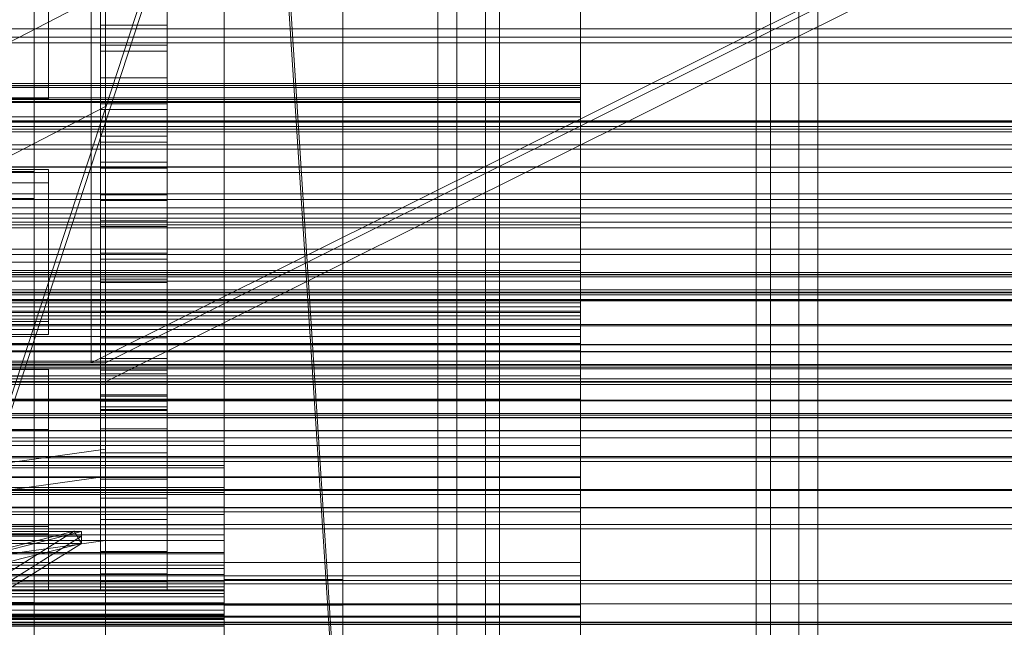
# Model space of a CAD drawing. Header units: millimetres. Extents: x -4395 to 65662, y -65530 to 6847.
# Tile 195 of 256: x 182 to 389, y -35527 to -35399. Entities that reach past the tile are written whole.
import ezdxf

# ---------------------------------------------------------------- set-up
doc = ezdxf.new("R2010")
doc.units = ezdxf.units.MM
for name, color, linetype, lineweight in [('COTAS_O', 1, 'Continuous', 0), ('frontal_briquetadora', 7, 'Continuous', 0), ('frontal_C01', 7, 'Continuous', 0), ('frontal_C02', 7, 'Continuous', 0), ('frontal_C03', 7, 'Continuous', 0), ('frontal_C04', 7, 'Continuous', 0), ('frontal_C05', 7, 'Continuous', 0), ('frontal_CHUTE_GRIZZLY_SEPARADOR', 7, 'Continuous', 0), ('frontal_fines-r33-C06-receiver', 7, 'Continuous', 0), ('frontal_secador', 7, 'Continuous', 0)]:
    doc.layers.add(name, color=color, linetype=linetype, lineweight=lineweight)
doc.dimstyles.new('R19_100', dxfattribs={"dimtxt": 250, "dimasz": 150, "dimexe": 150, "dimexo": 80, "dimgap": 100, "dimtad": 1, "dimtih": 1, "dimtoh": 1, "dimdsep": 46, "dimcen": 0.09, "dimadec": 0, "dimazin": 0, "dimtfac": 1, "dimtdec": 4, "dimtofl": 0, "dimtmove": 0, "dimatfit": 3, "dimfxl": 1, "dimtolj": 1, "dimtzin": 0, "dimarcsym": 0})

# ---------------------------------------------------------------- blocks, each defined once
blk = doc.blocks.new('DIM_R33_49')
at = {"layer": 'COTAS_O'}
for p, q in [((-1480, -35300), (-1330, -35255)), ((490, -35300), (340, -35255)), ((-1480, -36000), (-1480, -35300)), ((-1480, -35300), (490, -35300)), ((-1480, -35300), (-1330, -35345)), ((490, -35300), (340, -35345)), ((490, -36000), (490, -35300))]:
    blk.add_line(p, q, dxfattribs=at)
blk.add_text('1970 O', height=250, dxfattribs=at).set_placement((-495, -35200))
blk = doc.blocks.new('DIM_R33_51')
at = {"layer": 'COTAS_O'}
for p, q in [((-1400, -35300), (-1250, -35255)), ((1400, -35300), (1250, -35255)), ((-1400, -36000), (-1400, -35300)), ((-1400, -35300), (1400, -35300)), ((-1400, -35300), (-1250, -35345)), ((1400, -35300), (1250, -35345)), ((1400, -36000), (1400, -35300))]:
    blk.add_line(p, q, dxfattribs=at)
blk.add_text('2800 O', height=250, dxfattribs=at).set_placement((0, -35200))

msp = doc.modelspace()

# ---------------------------------------------------------------- linework, layer by layer
at = {"layer": 'frontal_briquetadora'}
msp.add_line((340, -35980), (340, -34950), dxfattribs=at)
at = {"layer": 'frontal_C01'}
for p, q in [((250, -35948.128), (250, -33252.594)), ((250, -33257.389), (250, -35952.922)), ((185, -35221.455), (185, -35647.71)), ((185, -35653.355), (185, -35227.1)), ((250, -35565.924), (228.298, -35230.562)), ((228.298, -35236.321), (250, -35571.683)), ((185, -35312.157), (185, -35728.153)), ((185, -35733.798), (185, -35317.802)), ((200, -35373.867), (200, -35489.174)), ((200, -35379.623), (200, -35494.93)), ((140, -35424.151), (200, -35393.054)), ((200, -35393.054), (200, -35508.361)), ((200, -35393.054), (200, -35417.037)), ((425, -35400.691), (-425, -35400.691)), ((-425, -35412.204), (425, -35412.204)), ((200, -35417.037), (140, -35448.135)), ((200, -35532.344), (200, -35417.037)), ((155, -35430.756), (185, -35430.756)), ((185, -35430.756), (185, -35436.401)), ((185, -35430.756), (185, -35857.011)), ((185, -35436.401), (155, -35436.401)), ((185, -35862.656), (185, -35436.401)), ((200, -35489.174), (140, -35497.568)), ((200, -35494.93), (200, -35489.174)), ((200, -35494.93), (140, -35503.324)), ((200, -35508.361), (200, -35494.93)), ((200, -35508.361), (140, -35516.755)), ((200, -35532.344), (200, -35508.361)), ((155, -35521.458), (185, -35521.458)), ((185, -35521.458), (185, -35527.103)), ((185, -35521.458), (185, -35937.454))]:
    msp.add_line(p, q, dxfattribs=at)
at = {"layer": 'frontal_C02'}
for p, q in [((250, -35767.183), (250, -32921.727)), ((250, -32926.497), (250, -35771.953)), ((300, -35386.799), (300, -35412.599)), ((300, -35415.574), (300, -35390.233)), ((300, -35416.016), (300, -35390.743)), ((300, -35395.596), (300, -35420.221)), ((300, -35412.599), (-300, -35412.599)), ((-300, -35413.037), (300, -35413.037)), ((300, -35412.599), (300, -35416.016)), ((300, -35413.037), (300, -35461.821)), ((300, -35413.037), (300, -35415.228)), ((300, -35415.228), (-300, -35415.228)), ((-300, -35415.574), (300, -35415.574)), ((300, -35464.013), (300, -35415.228)), ((300, -35420.221), (300, -35415.574)), ((-300, -35416.016), (300, -35416.016)), ((300, -35416.236), (-300, -35416.236)), ((300, -35463.964), (300, -35416.236)), ((300, -35419.217), (300, -35416.236)), ((-300, -35419.217), (300, -35419.217)), ((300, -35419.217), (300, -35466.944)), ((300, -35420.221), (-300, -35420.221)), ((-300, -35429.771), (300, -35429.771)), ((300, -35441.964), (300, -35429.771)), ((300, -35429.771), (300, -35449.832)), ((300, -35440.571), (-300, -35440.571)), ((300, -35441.964), (-300, -35441.964)), ((300, -35459.19), (300, -35440.571)), ((300, -35440.571), (300, -35453.803)), ((300, -35460.397), (300, -35441.964)), ((300, -35449.832), (-300, -35449.832)), ((300, -35449.832), (300, -35460.397)), ((-300, -35451.595), (300, -35451.595)), ((300, -35451.595), (300, -35488.364)), ((300, -35451.595), (300, -35458.371)), ((-300, -35453.803), (300, -35453.803)), ((300, -35453.803), (300, -35470.655)), ((300, -35458.371), (-300, -35458.371)), ((300, -35495.141), (300, -35458.371)), ((-300, -35459.19), (300, -35459.19)), ((300, -35460.1), (-300, -35460.1)), ((-300, -35460.397), (300, -35460.397)), ((300, -35461.124), (-300, -35461.124)), ((300, -35470.655), (300, -35459.19)), ((300, -35465.454), (300, -35460.1)), ((300, -35460.1), (300, -35462.917)), ((300, -35495.006), (300, -35461.124)), ((300, -35468.478), (300, -35461.124)), ((300, -35461.821), (-300, -35461.821)), ((300, -35462.917), (-300, -35462.917)), ((300, -35464.013), (300, -35461.821)), ((300, -35462.917), (300, -35473.713)), ((-300, -35463.964), (300, -35463.964)), ((-300, -35464.013), (300, -35464.013)), ((300, -35463.964), (300, -35466.944)), ((300, -35465.454), (-300, -35465.454)), ((300, -35466.944), (-300, -35466.944)), ((300, -35478.614), (300, -35465.454)), ((-300, -35468.478), (300, -35468.478)), ((300, -35468.478), (300, -35502.36)), ((300, -35470.655), (-300, -35470.655)), ((300, -35473.713), (-300, -35473.713)), ((300, -35473.713), (300, -35491.753)), ((300, -35478.614), (-300, -35478.614)), ((300, -35498.683), (300, -35478.614)), ((300, -35488.364), (-300, -35488.364)), ((300, -35495.141), (300, -35488.364)), ((300, -35491.753), (-300, -35491.753)), ((300, -35491.753), (300, -35515.806)), ((-300, -35495.006), (300, -35495.006)), ((-300, -35495.141), (300, -35495.141)), ((300, -35495.006), (300, -35502.36)), ((300, -35498.683), (-300, -35498.683)), ((300, -35524.294), (300, -35498.683)), ((300, -35502.36), (-300, -35502.36)), ((-300, -35512.996), (300, -35512.996)), ((300, -35530.172), (300, -35512.996)), ((300, -35512.996), (300, -35521.943)), ((300, -35515.806), (-300, -35515.806)), ((300, -35515.806), (300, -35544.234)), ((-550, -35521.723), (550, -35521.723)), ((300, -35521.943), (-300, -35521.943)), ((300, -35521.943), (300, -35536.826)), ((300, -35524.294), (-300, -35524.294)), ((-300, -35524.558), (300, -35524.558)), ((300, -35553.701), (300, -35524.294)), ((300, -35524.558), (300, -35539.461)), ((300, -35524.558), (300, -35534.104)), ((550, -35525.723), (-550, -35525.723))]:
    msp.add_line(p, q, dxfattribs=at)
at = {"layer": 'frontal_C03'}
for p, q in [((1270, -35402.437), (-1230, -35402.437)), ((1270, -35403.62), (-1230, -35403.62)), ((1515, -35420.147), (-1475, -35420.147)), ((1515, -35420.34), (-1475, -35420.34)), ((1515, -35421.8), (-1475, -35421.8)), ((1270, -35420.034), (-1230, -35420.034)), ((-1230, -35421.289), (1270, -35421.289)), ((1515, -35422.36), (-1475, -35422.36)), ((1515, -35425.136), (-1475, -35425.136)), ((1515, -35426.008), (-1475, -35426.008)), ((1515, -35429.829), (-1475, -35429.829)), ((1515, -35430.928), (-1475, -35430.928)), ((-1475, -35435.42), (1515, -35435.42)), ((1515, -35436.638), (-1475, -35436.638)), ((1270, -35438.36), (-1230, -35438.36)), ((1270, -35439.64), (-1230, -35439.64)), ((1515, -35441.362), (-1475, -35441.362)), ((1515, -35442.58), (-1475, -35442.58)), ((1515, -35447.072), (-1475, -35447.072)), ((1515, -35448.171), (-1475, -35448.171)), ((1515, -35451.992), (-1475, -35451.992)), ((1515, -35452.864), (-1475, -35452.864)), ((1270, -35452.425), (-1230, -35452.425)), ((1270, -35452.491), (-1230, -35452.491)), ((1515, -35455.64), (-1475, -35455.64)), ((1515, -35456.2), (-1475, -35456.2)), ((1270, -35456.096), (-1230, -35456.096)), ((1270, -35456.285), (-1230, -35456.285)), ((1270, -35456.711), (-1230, -35456.711)), ((1515, -35457.66), (-1475, -35457.66)), ((1515, -35457.853), (-1475, -35457.853)), ((1270, -35457.966), (-1230, -35457.966)), ((1270, -35462.946), (-1230, -35462.946)), ((1270, -35463.229), (-1230, -35463.229)), ((1516, -35467.156), (-1476, -35467.156)), ((1516, -35467.183), (-1476, -35467.183)), ((1516, -35468.625), (-1476, -35468.625)), ((1516, -35468.7), (-1476, -35468.7)), ((1516, -35471.365), (-1476, -35471.365)), ((1516, -35471.478), (-1476, -35471.478)), ((1270, -35471.933), (-1230, -35471.933)), ((-1230, -35472.267), (1270, -35472.267)), ((1516, -35474.959), (-1476, -35474.959)), ((-1476, -35475.093), (1516, -35475.093)), ((1270, -35474.38), (-1230, -35474.38)), ((1270, -35475.563), (-1230, -35475.563)), ((1516, -35478.861), (-1476, -35478.861)), ((1516, -35478.994), (-1476, -35478.994)), ((1270, -35481.687), (-1230, -35481.687)), ((1516, -35482.476), (-1476, -35482.476)), ((1516, -35482.589), (-1476, -35482.589)), ((1270, -35482.021), (-1230, -35482.021)), ((1516, -35485.254), (-1476, -35485.254)), ((1516, -35485.329), (-1476, -35485.329)), ((1516, -35486.771), (-1476, -35486.771)), ((1516, -35486.798), (-1476, -35486.798)), ((1270, -35490.69), (-1230, -35490.69)), ((1270, -35490.724), (-1230, -35490.724)), ((1270, -35491.007), (-1230, -35491.007)), ((1270, -35491.754), (-1230, -35491.754)), ((1270, -35497.669), (-1230, -35497.669)), ((1270, -35497.858), (-1230, -35497.858)), ((1270, -35501.463), (-1230, -35501.463)), ((1270, -35501.529), (-1230, -35501.529)), ((1270, -35505.014), (-1230, -35505.014)), ((1270, -35505.919), (-1230, -35505.919)), ((1270, -35516.801), (-1230, -35516.801)), ((1270, -35517.512), (-1230, -35517.512)), ((1270, -35525.598), (-1230, -35525.598)), ((1270, -35526.088), (-1230, -35526.088))]:
    msp.add_line(p, q, dxfattribs=at)
at = {"layer": 'frontal_C04'}
for p, q in [((225, -34411.606), (225, -35487.488)), ((225, -34417.244), (225, -35493.126)), ((225, -35516.618), (225, -34440.737)), ((250, -34440.737), (250, -35516.618)), ((225, -34558.198), (225, -35634.08)), ((225, -34563.836), (225, -35639.718)), ((225, -34605.183), (225, -35681.065)), ((250, -34605.183), (250, -35681.065)), ((270, -35988), (270, -34765.256)), ((274, -35988), (274, -34765.256)), ((346, -34765.256), (346, -35988)), ((350, -35988), (350, -34765.256)), ((199, -35368.44), (199, -35404.148)), ((213, -35404.148), (213, -35368.44)), ((199, -35410.989), (199, -35375.281)), ((213, -35375.281), (213, -35410.989)), ((188, -35412.699), (188, -35380.749)), ((199, -35380.753), (199, -35416.461)), ((213, -35416.461), (213, -35380.753)), ((188, -35383.486), (188, -35415.435)), ((199, -35423.302), (199, -35387.593)), ((213, -35387.593), (213, -35423.302)), ((199, -35393.066), (199, -35428.774)), ((199, -35399.906), (199, -35393.066)), ((213, -35428.774), (213, -35393.066)), ((213, -35393.066), (213, -35399.906)), ((199, -35399.906), (213, -35399.906)), ((199, -35435.614), (199, -35399.906)), ((213, -35399.906), (213, -35435.614)), ((199, -35404.148), (213, -35404.148)), ((199, -35404.148), (199, -35410.989)), ((213, -35404.148), (213, -35410.989)), ((213, -35405.378), (199, -35405.378)), ((199, -35405.378), (199, -35441.087)), ((199, -35412.219), (199, -35405.378)), ((213, -35441.087), (213, -35405.378)), ((213, -35405.378), (213, -35412.219)), ((213, -35410.989), (199, -35410.989)), ((-188, -35412.699), (188, -35412.699)), ((188, -35412.699), (188, -35415.435)), ((199, -35412.219), (213, -35412.219)), ((199, -35447.927), (199, -35412.219)), ((213, -35412.219), (213, -35447.927)), ((188, -35415.435), (-188, -35415.435)), ((199, -35416.461), (213, -35416.461)), ((199, -35416.461), (199, -35423.302)), ((213, -35416.461), (213, -35423.302)), ((213, -35417.691), (199, -35417.691)), ((199, -35417.691), (199, -35453.399)), ((199, -35424.531), (199, -35417.691)), ((213, -35453.399), (213, -35417.691)), ((213, -35417.691), (213, -35424.531)), ((213, -35423.302), (199, -35423.302)), ((199, -35424.531), (213, -35424.531)), ((199, -35460.24), (199, -35424.531)), ((213, -35424.531), (213, -35460.24)), ((199, -35428.774), (213, -35428.774)), ((199, -35428.774), (199, -35435.614)), ((213, -35430.004), (199, -35430.004)), ((199, -35430.004), (199, -35465.712)), ((199, -35436.844), (199, -35430.004)), ((213, -35428.774), (213, -35435.614)), ((213, -35465.712), (213, -35430.004)), ((213, -35430.004), (213, -35436.844)), ((188, -35430.342), (-188, -35430.342)), ((188, -35462.292), (188, -35430.342)), ((188, -35430.342), (188, -35433.079)), ((-188, -35433.079), (188, -35433.079)), ((188, -35433.079), (188, -35465.028)), ((213, -35435.614), (199, -35435.614)), ((199, -35436.844), (213, -35436.844)), ((199, -35472.553), (199, -35436.844)), ((213, -35436.844), (213, -35472.553)), ((199, -35441.087), (213, -35441.087)), ((199, -35441.087), (199, -35447.927)), ((213, -35442.317), (199, -35442.317)), ((199, -35442.317), (199, -35478.025)), ((199, -35449.157), (199, -35442.317)), ((213, -35441.087), (213, -35447.927)), ((213, -35478.025), (213, -35442.317)), ((213, -35442.317), (213, -35449.157)), ((213, -35447.927), (199, -35447.927)), ((199, -35449.157), (213, -35449.157)), ((199, -35484.865), (199, -35449.157)), ((213, -35449.157), (213, -35484.865)), ((199, -35453.399), (213, -35453.399)), ((199, -35453.399), (199, -35460.24)), ((213, -35454.072), (199, -35454.072)), ((199, -35454.072), (199, -35489.942)), ((199, -35459.215), (199, -35454.072)), ((213, -35453.399), (213, -35460.24)), ((213, -35489.942), (213, -35454.072)), ((213, -35454.072), (213, -35459.215)), ((199, -35459.215), (213, -35459.215)), ((199, -35495.457), (199, -35459.215)), ((213, -35460.24), (199, -35460.24)), ((213, -35459.215), (213, -35495.457)), ((-188, -35462.292), (188, -35462.292)), ((188, -35462.292), (188, -35465.028)), ((213, -35462.952), (199, -35462.952)), ((199, -35462.952), (199, -35499.475)), ((199, -35467.146), (199, -35462.952)), ((213, -35499.475), (213, -35462.952)), ((213, -35462.952), (213, -35467.146)), ((188, -35465.028), (-188, -35465.028)), ((199, -35465.712), (213, -35465.712)), ((199, -35465.712), (199, -35472.553)), ((199, -35467.146), (213, -35467.146)), ((199, -35503.993), (199, -35467.146)), ((213, -35465.712), (213, -35472.553)), ((213, -35467.146), (213, -35503.993)), ((213, -35470.111), (199, -35470.111)), ((199, -35470.111), (199, -35507.194)), ((199, -35473.326), (199, -35470.111)), ((213, -35507.194), (213, -35470.111)), ((213, -35470.111), (213, -35473.326)), ((188, -35472.376), (-188, -35472.376)), ((188, -35505.439), (188, -35472.376)), ((188, -35472.376), (188, -35473.838)), ((213, -35472.553), (199, -35472.553)), ((199, -35473.326), (213, -35473.326)), ((199, -35510.671), (199, -35473.326)), ((213, -35473.326), (213, -35510.671)), ((-188, -35473.838), (188, -35473.838)), ((188, -35473.838), (188, -35507.004)), ((213, -35475.498), (199, -35475.498)), ((199, -35475.498), (199, -35513.024)), ((199, -35477.71), (199, -35475.498)), ((213, -35513.024), (213, -35475.498)), ((213, -35475.498), (213, -35477.71)), ((199, -35477.71), (213, -35477.71)), ((199, -35515.424), (199, -35477.71)), ((213, -35477.71), (213, -35515.424)), ((199, -35478.025), (213, -35478.025)), ((199, -35478.025), (199, -35484.865)), ((213, -35479.075), (199, -35479.075)), ((199, -35479.075), (199, -35516.906)), ((199, -35480.271), (199, -35479.075)), ((213, -35478.025), (213, -35484.865)), ((213, -35516.906), (213, -35479.075)), ((213, -35479.075), (213, -35480.271)), ((199, -35480.271), (213, -35480.271)), ((199, -35518.206), (199, -35480.271)), ((213, -35480.818), (199, -35480.818)), ((199, -35480.818), (199, -35518.801)), ((199, -35481), (199, -35480.818)), ((199, -35481), (213, -35481)), ((199, -35519), (199, -35481)), ((213, -35480.271), (213, -35518.206)), ((213, -35518.801), (213, -35480.818)), ((213, -35480.818), (213, -35481)), ((213, -35481), (213, -35519)), ((-188, -35485), (188, -35485)), ((188, -35485), (188, -35519)), ((213, -35484.865), (199, -35484.865)), ((225, -35487.488), (-225, -35487.488)), ((225, -35493.126), (225, -35487.488)), ((225, -35487.488), (225, -35492.58)), ((199, -35489.942), (213, -35489.942)), ((199, -35489.942), (199, -35495.457)), ((213, -35489.942), (213, -35495.457)), ((225, -35492.58), (-225, -35492.58)), ((-225, -35493.126), (225, -35493.126)), ((225, -35498.272), (225, -35492.58)), ((225, -35492.58), (225, -35497.211)), ((225, -35493.126), (225, -35498.272)), ((213, -35495.457), (199, -35495.457)), ((225, -35497.211), (-225, -35497.211)), ((-225, -35498.272), (225, -35498.272)), ((225, -35502.953), (225, -35497.211)), ((225, -35497.211), (225, -35501.386)), ((225, -35498.272), (225, -35502.953)), ((199, -35499.475), (213, -35499.475)), ((199, -35499.475), (199, -35503.993)), ((213, -35499.475), (213, -35503.993)), ((225, -35501.386), (-225, -35501.386)), ((225, -35507.174), (225, -35501.386)), ((225, -35501.386), (225, -35505.108)), ((-225, -35502.953), (225, -35502.953)), ((213, -35503.993), (199, -35503.993)), ((225, -35502.953), (225, -35507.174)), ((225, -35505.108), (-225, -35505.108)), ((-188, -35505.439), (188, -35505.439)), ((188, -35505.439), (188, -35507.004)), ((225, -35510.939), (225, -35505.108)), ((225, -35505.108), (225, -35508.381)), ((-225, -35507.174), (225, -35507.174)), ((225, -35508.381), (-225, -35508.381)), ((188, -35507.004), (-188, -35507.004)), ((199, -35507.194), (213, -35507.194)), ((199, -35507.194), (199, -35510.671)), ((213, -35507.194), (213, -35510.671)), ((225, -35507.174), (225, -35510.939)), ((225, -35514.25), (225, -35508.381)), ((225, -35508.381), (225, -35511.21)), ((-225, -35510.939), (225, -35510.939)), ((213, -35510.671), (199, -35510.671)), ((225, -35510.939), (225, -35514.25)), ((225, -35511.21), (-225, -35511.21)), ((225, -35517.113), (225, -35511.21)), ((225, -35511.21), (225, -35513.597)), ((225, -35513.597), (-225, -35513.597)), ((-225, -35514.25), (225, -35514.25)), ((199, -35513.024), (213, -35513.024)), ((199, -35513.024), (199, -35515.424)), ((213, -35513.024), (213, -35515.424)), ((225, -35519.529), (225, -35513.597)), ((225, -35513.597), (225, -35515.546)), ((225, -35514.25), (225, -35517.113)), ((225, -35515.546), (-225, -35515.546)), ((225, -35517.058), (-225, -35517.058)), ((-225, -35517.113), (225, -35517.113)), ((213, -35515.424), (199, -35515.424)), ((199, -35516.906), (213, -35516.906)), ((199, -35516.906), (199, -35518.206)), ((213, -35516.906), (213, -35518.206)), ((225, -35521.502), (225, -35515.546)), ((225, -35515.546), (225, -35517.058)), ((250, -35516.618), (225, -35516.618)), ((225, -35516.618), (225, -35681.065)), ((225, -35521.987), (225, -35516.618)), ((225, -35523.034), (225, -35517.058)), ((225, -35517.058), (225, -35518.138)), ((225, -35517.113), (225, -35519.529)), ((250, -35681.065), (250, -35516.618)), ((250, -35516.618), (250, -35521.987)), ((225, -35518.138), (-225, -35518.138)), ((225, -35518.784), (-225, -35518.784)), ((-225, -35519), (225, -35519)), ((188, -35519), (-188, -35519)), ((213, -35518.206), (199, -35518.206)), ((199, -35518.801), (213, -35518.801)), ((199, -35518.801), (199, -35519)), ((213, -35519), (199, -35519)), ((213, -35518.801), (213, -35519)), ((225, -35524.127), (225, -35518.138)), ((225, -35518.138), (225, -35518.784)), ((225, -35524.782), (225, -35518.784)), ((225, -35518.784), (225, -35519)), ((225, -35519), (225, -35525)), ((225, -35519), (225, -35520.231)), ((-225, -35519.529), (225, -35519.529)), ((225, -35520.231), (-225, -35520.231)), ((225, -35519.529), (225, -35521.502)), ((225, -35526.139), (225, -35520.231)), ((225, -35520.231), (225, -35523.885)), ((-225, -35521.502), (225, -35521.502)), ((-225, -35523.034), (225, -35523.034)), ((225, -35521.502), (225, -35523.034)), ((250, -35521.987), (225, -35521.987)), ((225, -35521.987), (225, -35687.991)), ((225, -35526.877), (225, -35521.987)), ((225, -35523.034), (225, -35524.127)), ((250, -35687.991), (250, -35521.987)), ((250, -35521.987), (250, -35526.877)), ((225, -35523.885), (-225, -35523.885)), ((-225, -35524.127), (225, -35524.127)), ((-225, -35524.782), (225, -35524.782)), ((225, -35525), (-225, -35525)), ((225, -35529.523), (225, -35523.885)), ((225, -35523.885), (225, -35529.852)), ((225, -35524.127), (225, -35524.782)), ((225, -35524.782), (225, -35525)), ((225, -35526.441), (225, -35525)), ((225, -35525), (225, -35526.139)), ((-225, -35526.139), (225, -35526.139)), ((225, -35526.441), (-225, -35526.441)), ((225, -35526.139), (225, -35529.523)), ((225, -35530.709), (225, -35526.441))]:
    msp.add_line(p, q, dxfattribs=at)
at = {"layer": 'frontal_C05'}
for p, q in [((280, -35988), (280, -34852)), ((283, -35988), (283, -34852)), ((337, -34852), (337, -35988)), ((340, -35988), (340, -34852))]:
    msp.add_line(p, q, dxfattribs=at)
at = {"layer": 'frontal_CHUTE_GRIZZLY_SEPARADOR'}
for p, q in [((170, -35509), (245, -35279.996)), ((245, -35282.996), (170, -35512))]:
    msp.add_line(p, q, dxfattribs=at)
at = {"layer": 'frontal_fines-r33-C06-receiver'}
for p, q in [((-209.797, -35608.714), (193.41, -35506.456)), ((195, -35506.506), (-208.207, -35608.765)), ((-155, -35506.506), (195, -35506.506)), ((193.41, -35506.456), (-25.012, -35642.933)), ((195, -35509), (193.41, -35506.456)), ((195, -35509), (195, -35506.506)), ((195, -35507.511), (-155, -35507.511)), ((-23.423, -35643.989), (195, -35507.511)), ((195, -35507.511), (195, -35509)), ((-208.207, -35611.258), (195, -35509)), ((195, -35509), (-155, -35509)), ((-23.423, -35645.478), (195, -35509))]:
    msp.add_line(p, q, dxfattribs=at)
at = {"layer": 'frontal_secador'}
for p, q in [((197, -35471), (1242, -34950)), ((200, -35471), (1245, -34950)), ((1245, -34954), (200, -35475)), ((197, -35331), (197, -35471)), ((200, -35471), (200, -35331)), ((-200, -35471), (200, -35471)), ((197, -35471), (200, -35471)), ((200, -35475), (200, -35471)), ((200, -35475), (-200, -35475))]:
    msp.add_line(p, q, dxfattribs=at)

# ---------------------------------------------------------------- dimensions: what is measured, and where the dimension line sits
at = {"layer": 'COTAS_O'}
for p1, p2, picture, middle in [((-1480, -36000), (490, -36000), 'DIM_R33_49', (-495, -35300)), ((-1400, -36000), (1400, -36000), 'DIM_R33_51', (0, -35300))]:
    dim = msp.add_aligned_dim(p1=p1, p2=p2, distance=700, text='<> O', dimstyle='R19_100', dxfattribs=at)
    dim.commit()
    dim.dimension.update_dxf_attribs({"geometry": picture, "text_midpoint": middle})

doc.saveas('drawing.dxf')
